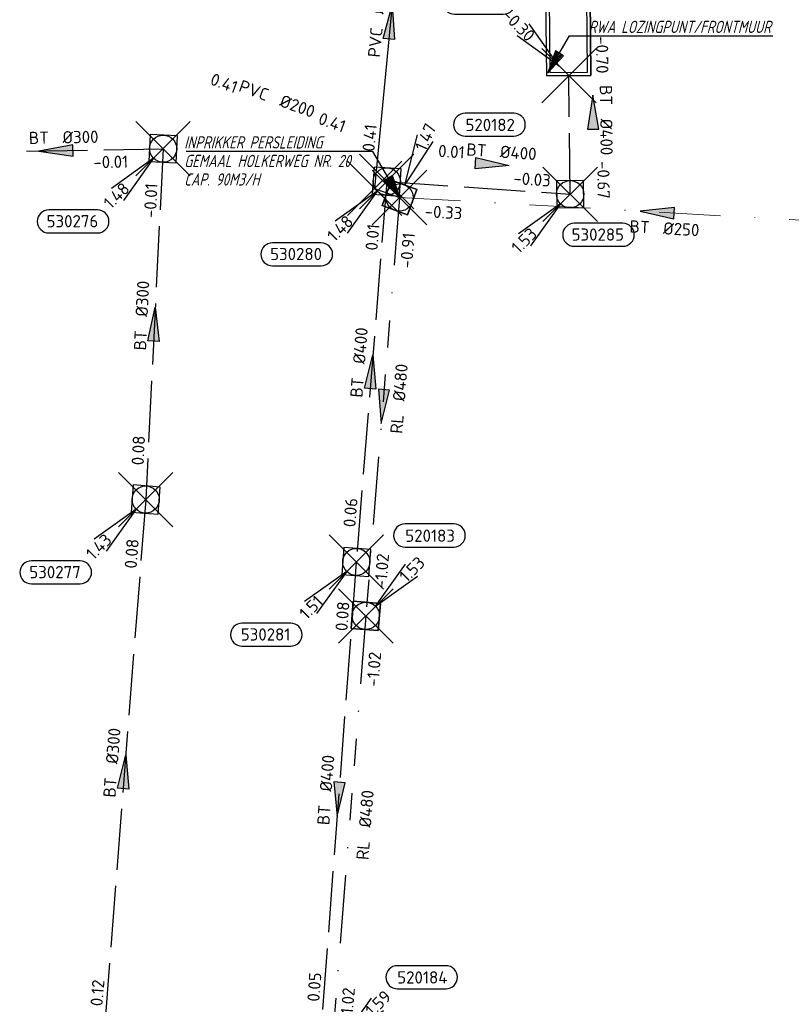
# Model space of a CAD drawing. Header units: metres. Extents: x 153343 to 157271, y 461673 to 467005.
# Tile 89 of 191: x 155220 to 155305, y 464836 to 464945. Entities that reach past the tile are written whole.
import ezdxf
from ezdxf.enums import TextEntityAlignment as Align
from ezdxf.lldxf.tags import DXFTag

# ---------------------------------------------------------------- set-up
doc = ezdxf.new("R2010")
doc.units = ezdxf.units.M
doc.header["$LTSCALE"] = 0.75
doc.header["$PDMODE"] = 3
doc.header["$PDSIZE"] = 3
for name, pattern in [('RI-HWA_BETON', [11.4, 9, -2.4]), ('RI-RELINEN', [38, 10, -4, 0, -4, 4, -4, 4, -4, 0, -4]), ('RI-VWA_BETON', [19, 9, -5, 0, -5])]:
    doc.linetypes.add(name, pattern=pattern)
doc.layers.get('0').update_dxf_attribs({"lineweight": 25})
doc.layers.get('defpoints').update_dxf_attribs({"lineweight": 25})
for name, color, linetype in [('B-OI-RI-AANPIJLING', 1, 'Continuous'), ('B-OI-RI-HWA_PUTNUMMER-S @ 0.75', 151, 'Continuous'), ('B-OI-RI-HWA_TRANSPORTLEIDING_BETON_300-G', 151, 'RI-HWA_BETON'), ('B-OI-RI-HWA_TRANSPORTLEIDING_BETON_400-G', 151, 'RI-HWA_BETON'), ('B-OI-RI-PERSLEIDING_TRANSPORTLEIDING_PVC_200-G', 210, 'RI-PERS'), ('B-OI-RI-VWA_PUTNUMMER-S @ 0.75', 33, 'Continuous'), ('B-OI-RI-VWA_TRANSPORTLEIDING_B+RELINED_480-G', 33, 'RI-RELINEN'), ('fictief knooppunt', 7, 'Continuous')]:
    doc.layers.add(name, color=color, linetype=linetype)
for name, color, linetype, lineweight in [('B-OI-RI-HWA_RIOOLPUT_INSPECTIEPUT-S', 151, 'Continuous', 25), ('B-OI-RI-HWA_STROOMRICHTING-S @ 0.75', 151, 'Continuous', 25), ('B-OI-RI-HWA_UITSTROOMBAK-S @ 0.75', 151, 'Continuous', 25), ('B-OI-RI-VWA_RIOOLPUT_INSPECTIEPUT_BETON-S', 33, 'Continuous', 25), ('B-OI-RI-VWA_STROOMRICHTING-S @ 0.75', 33, 'Continuous', 25), ('B-OI-RI-VWA_TRANSPORTLEIDING_BETON_250-G', 33, 'RI-VWA_BETON', 18), ('N-OI-RI-BIJZONDERDERHEDEN-T18', 134, 'Continuous', 18)]:
    doc.layers.add(name, color=color, linetype=linetype, lineweight=lineweight)
doc.layers.add('inspectieput', color=7, linetype='Continuous', plot=False)
doc.layers.add('rwa lozingpunt_frontmuur', color=7, linetype='Continuous', plot=False)
doc.styles.add('NLCS-ISO', font='isocpeur.ttf')
doc.styles.add('NLCS-ISO-M750-T18_CURSIEF', font='NLCS-ISO.ttf', dxfattribs={"oblique": 15, "height": 1.35})
doc.styles.get("Standard").update_dxf_attribs({"font": 'txt.shx'})
tags = doc.linetypes.add('RI-PERS', pattern='A,7,-2,["P",Standard,S=1.8,R=0,X=-0.5,Y=-0.9],-2,7,-2,[102,NLCS.SHX,S=1,R=180,X=0,Y=0],-2', length=22).pattern_tags.tags
tags[6] = DXFTag(74, 10)

# ---------------------------------------------------------------- blocks, each defined once
blk = doc.blocks.new('*U35')
at = {"ltscale": 0.1, "style": 'NLCS-ISO'}
for tag, p in [('BOBL', (-5.66, 0)), ('MAT', (-1, 0.5))]:
    blk.add_attdef(tag, text='', height=1.8, dxfattribs=at).set_placement(p, align=Align.BOTTOM_RIGHT)
for tag, p in [('DIA', (1, 0.5)), ('BOBR', (7.22, 0))]:
    blk.add_attdef(tag, text='', height=1.8, dxfattribs=at).set_placement(p, align=Align.BOTTOM_LEFT)
at = {"layer": 'defpoints', "ltscale": 0.1, "style": 'NLCS-ISO', "flags": 1}
blk.add_attdef('JVA', text='', height=1.8, dxfattribs=at).set_placement((0, -1), align=Align.TOP_CENTER)
blk = doc.blocks.new('*U1713')
at = {"ltscale": 0.1}
blk.add_hatch(color=256, dxfattribs=at).paths.add_polyline_path([(2.5, 0), (-2.5, -0.83), (-2.5, 0.83)])
at = {"ltscale": 0.1, "flags": 128}
blk.add_lwpolyline([(2.5, 0), (-2.5, -0.83), (-2.5, 0.83)], close=True, dxfattribs=at)
at = {"ltscale": 0.1, "style": 'NLCS-ISO'}
for tag, p in [('BOBL', (-15.24, 0)), ('MAT', (-1, 0.5))]:
    blk.add_attdef(tag, text='', height=1.8, dxfattribs=at).set_placement(p, align=Align.BOTTOM_RIGHT)
for tag, p in [('DIA', (1, 0.5)), ('BOBR', (14.29, 0))]:
    blk.add_attdef(tag, text='', height=1.8, dxfattribs=at).set_placement(p, align=Align.BOTTOM_LEFT)
at = {"layer": 'defpoints', "ltscale": 0.1, "style": 'NLCS-ISO', "flags": 1}
blk.add_attdef('JVA', text='', height=1.8, dxfattribs=at).set_placement((0, -1), align=Align.TOP_CENTER)
blk = doc.blocks.new('*U80')
at = {"ltscale": 0.1}
blk.add_hatch(color=256, dxfattribs=at).paths.add_polyline_path([(-2.5, 0), (2.5, -0.83), (2.5, 0.83)])
at = {"ltscale": 0.1, "flags": 128}
blk.add_lwpolyline([(-2.5, 0), (2.5, -0.83), (2.5, 0.83)], close=True, dxfattribs=at)
at = {"ltscale": 0.1, "style": 'NLCS-ISO'}
for tag, p in [('BOBL', (-5.66, 0)), ('MAT', (-1, 0.5))]:
    blk.add_attdef(tag, text='', height=1.8, dxfattribs=at).set_placement(p, align=Align.BOTTOM_RIGHT)
for tag, p in [('DIA', (1, 0.5)), ('BOBR', (7.22, 0))]:
    blk.add_attdef(tag, text='', height=1.8, dxfattribs=at).set_placement(p, align=Align.BOTTOM_LEFT)
at = {"layer": 'defpoints', "ltscale": 0.1, "style": 'NLCS-ISO', "flags": 1}
blk.add_attdef('JVA', text='', height=1.8, dxfattribs=at).set_placement((0, -1), align=Align.TOP_CENTER)
blk = doc.blocks.new('*U1567')
at = {"ltscale": 0.1}
blk.add_hatch(color=256, dxfattribs=at).paths.add_polyline_path([(-2.5, 0), (2.5, -0.83), (2.5, 0.83)])
at = {"ltscale": 0.1, "flags": 128}
blk.add_lwpolyline([(-2.5, 0), (2.5, -0.83), (2.5, 0.83)], close=True, dxfattribs=at)
at = {"ltscale": 0.1, "style": 'NLCS-ISO'}
for tag, p in [('BOBL', (-25.65, 0)), ('MAT', (-1, 0.5))]:
    blk.add_attdef(tag, text='', height=1.8, dxfattribs=at).set_placement(p, align=Align.BOTTOM_RIGHT)
for tag, p in [('DIA', (1, 0.5)), ('BOBR', (24.7, -0.01))]:
    blk.add_attdef(tag, text='', height=1.8, dxfattribs=at).set_placement(p, align=Align.BOTTOM_LEFT)
at = {"layer": 'defpoints', "ltscale": 0.1, "style": 'NLCS-ISO', "flags": 1}
blk.add_attdef('JVA', text='', height=1.8, dxfattribs=at).set_placement((0, -1), align=Align.TOP_CENTER)
blk = doc.blocks.new('*U1568')
at = {"ltscale": 0.1}
blk.add_hatch(color=256, dxfattribs=at).paths.add_polyline_path([(2.5, 0), (-2.5, -0.83), (-2.5, 0.83)])
at = {"ltscale": 0.1, "flags": 128}
blk.add_lwpolyline([(2.5, 0), (-2.5, -0.83), (-2.5, 0.83)], close=True, dxfattribs=at)
at = {"ltscale": 0.1, "style": 'NLCS-ISO'}
for tag, p in [('BOBL', (-4.18, 0)), ('MAT', (-1, 0.5))]:
    blk.add_attdef(tag, text='', height=1.8, dxfattribs=at).set_placement(p, align=Align.BOTTOM_RIGHT)
for tag, p in [('DIA', (1, 0.5)), ('BOBR', (3.24, -3.24))]:
    blk.add_attdef(tag, text='', height=1.8, dxfattribs=at).set_placement(p, align=Align.BOTTOM_LEFT)
at = {"layer": 'defpoints', "ltscale": 0.1, "style": 'NLCS-ISO', "flags": 1}
blk.add_attdef('JVA', text='', height=1.8, dxfattribs=at).set_placement((0, -1), align=Align.TOP_CENTER)
blk = doc.blocks.new('*U1562')
at = {"ltscale": 0.1}
blk.add_hatch(color=256, dxfattribs=at).paths.add_polyline_path([(2.5, 0), (-2.5, -0.83), (-2.5, 0.83)])
at = {"ltscale": 0.1, "flags": 128}
blk.add_lwpolyline([(2.5, 0), (-2.5, -0.83), (-2.5, 0.83)], close=True, dxfattribs=at)
at = {"ltscale": 0.1, "style": 'NLCS-ISO'}
for tag, p in [('BOBL', (-18.73, 0)), ('MAT', (-1, 0.5))]:
    blk.add_attdef(tag, text='', height=1.8, dxfattribs=at).set_placement(p, align=Align.BOTTOM_RIGHT)
for tag, p in [('DIA', (1, 0.5)), ('BOBR', (17.78, 0))]:
    blk.add_attdef(tag, text='', height=1.8, dxfattribs=at).set_placement(p, align=Align.BOTTOM_LEFT)
at = {"layer": 'defpoints', "ltscale": 0.1, "style": 'NLCS-ISO', "flags": 1}
blk.add_attdef('JVA', text='', height=1.8, dxfattribs=at).set_placement((0, -1), align=Align.TOP_CENTER)
blk = doc.blocks.new('*U1560')
at = {"ltscale": 0.1}
blk.add_hatch(color=256, dxfattribs=at).paths.add_polyline_path([(2.5, 0), (-2.5, -0.83), (-2.5, 0.83)])
at = {"ltscale": 0.1, "flags": 128}
blk.add_lwpolyline([(2.5, 0), (-2.5, -0.83), (-2.5, 0.83)], close=True, dxfattribs=at)
at = {"ltscale": 0.1, "style": 'NLCS-ISO'}
for tag, p in [('BOBL', (-30.8, 0)), ('MAT', (-1, 0.5))]:
    blk.add_attdef(tag, text='', height=1.8, dxfattribs=at).set_placement(p, align=Align.BOTTOM_RIGHT)
for tag, p in [('DIA', (1, 0.5)), ('BOBR', (29.86, -0.01))]:
    blk.add_attdef(tag, text='', height=1.8, dxfattribs=at).set_placement(p, align=Align.BOTTOM_LEFT)
at = {"layer": 'defpoints', "ltscale": 0.1, "style": 'NLCS-ISO', "flags": 1}
blk.add_attdef('JVA', text='', height=1.8, dxfattribs=at).set_placement((0, -1), align=Align.TOP_CENTER)
blk = doc.blocks.new('*U1544')
at = {"ltscale": 0.1}
blk.add_hatch(color=256, dxfattribs=at).paths.add_polyline_path([(2.5, 0), (-2.5, -0.83), (-2.5, 0.83)])
at = {"ltscale": 0.1, "flags": 128}
blk.add_lwpolyline([(2.5, 0), (-2.5, -0.83), (-2.5, 0.83)], close=True, dxfattribs=at)
at = {"ltscale": 0.1, "style": 'NLCS-ISO'}
for tag, p in [('BOBL', (-16.49, 0)), ('MAT', (-1, 0.5))]:
    blk.add_attdef(tag, text='', height=1.8, dxfattribs=at).set_placement(p, align=Align.BOTTOM_RIGHT)
for tag, p in [('DIA', (1, 0.5)), ('BOBR', (15.55, 0))]:
    blk.add_attdef(tag, text='', height=1.8, dxfattribs=at).set_placement(p, align=Align.BOTTOM_LEFT)
at = {"layer": 'defpoints', "ltscale": 0.1, "style": 'NLCS-ISO', "flags": 1}
blk.add_attdef('JVA', text='', height=1.8, dxfattribs=at).set_placement((0, -1), align=Align.TOP_CENTER)
blk = doc.blocks.new('*U1556')
at = {"ltscale": 0.1}
blk.add_hatch(color=256, dxfattribs=at).paths.add_polyline_path([(-2.5, 0), (2.5, -0.83), (2.5, 0.83)])
at = {"ltscale": 0.1, "flags": 128}
blk.add_lwpolyline([(-2.5, 0), (2.5, -0.83), (2.5, 0.83)], close=True, dxfattribs=at)
at = {"ltscale": 0.1, "style": 'NLCS-ISO'}
for tag, p in [('BOBL', (-6.42, 0)), ('MAT', (-1, 0.5))]:
    blk.add_attdef(tag, text='', height=1.8, dxfattribs=at).set_placement(p, align=Align.BOTTOM_RIGHT)
for tag, p in [('DIA', (1, 0.5)), ('BOBR', (5.47, -3.24))]:
    blk.add_attdef(tag, text='', height=1.8, dxfattribs=at).set_placement(p, align=Align.BOTTOM_LEFT)
at = {"layer": 'defpoints', "ltscale": 0.1, "style": 'NLCS-ISO', "flags": 1}
blk.add_attdef('JVA', text='', height=1.8, dxfattribs=at).set_placement((0, -1), align=Align.TOP_CENTER)
blk = doc.blocks.new('*U1296')
at = {"ltscale": 0.1, "style": 'NLCS-ISO'}
for tag, p in [('BOBL', (-22.68, -3.24)), ('MAT', (-1, -3.74))]:
    blk.add_attdef(tag, text='', height=1.8, dxfattribs=at).set_placement(p, align=Align.BOTTOM_RIGHT)
for tag, p in [('DIA', (1, -3.74)), ('BOBR', (21.73, -3.23))]:
    blk.add_attdef(tag, text='', height=1.8, dxfattribs=at).set_placement(p, align=Align.BOTTOM_LEFT)
at = {"layer": 'defpoints', "ltscale": 0.1, "style": 'NLCS-ISO', "flags": 1}
blk.add_attdef('JVA', text='', height=1.8, dxfattribs=at).set_placement((0, -1), align=Align.TOP_CENTER)
blk = doc.blocks.new('*U1297')
at = {"ltscale": 0.1}
blk.add_hatch(color=256, dxfattribs=at).paths.add_polyline_path([(-2.5, 0), (2.5, -0.83), (2.5, 0.83)])
at = {"ltscale": 0.1, "flags": 128}
blk.add_lwpolyline([(-2.5, 0), (2.5, -0.83), (2.5, 0.83)], close=True, dxfattribs=at)
at = {"ltscale": 0.1, "style": 'NLCS-ISO'}
for tag, p in [('BOBL', (-28.62, -3.24)), ('MAT', (-1, -3.74))]:
    blk.add_attdef(tag, text='', height=1.8, dxfattribs=at).set_placement(p, align=Align.BOTTOM_RIGHT)
for tag, p in [('DIA', (1, -3.74)), ('BOBR', (27.68, -3.23))]:
    blk.add_attdef(tag, text='', height=1.8, dxfattribs=at).set_placement(p, align=Align.BOTTOM_LEFT)
at = {"layer": 'defpoints', "ltscale": 0.1, "style": 'NLCS-ISO', "flags": 1}
blk.add_attdef('JVA', text='', height=1.8, dxfattribs=at).set_placement((0, -1), align=Align.TOP_CENTER)
blk = doc.blocks.new('*U1292')
at = {"ltscale": 0.1}
blk.add_hatch(color=256, dxfattribs=at).paths.add_polyline_path([(-2.5, 0), (2.5, -0.83), (2.5, 0.83)])
at = {"ltscale": 0.1, "flags": 128}
blk.add_lwpolyline([(-2.5, 0), (2.5, -0.83), (2.5, 0.83)], close=True, dxfattribs=at)
at = {"ltscale": 0.1, "style": 'NLCS-ISO'}
for tag, p in [('BOBL', (-21.53, -3.24)), ('MAT', (-1, -3.74))]:
    blk.add_attdef(tag, text='', height=1.8, dxfattribs=at).set_placement(p, align=Align.BOTTOM_RIGHT)
for tag, p in [('DIA', (1, -3.74)), ('BOBR', (20.58, -3.23))]:
    blk.add_attdef(tag, text='', height=1.8, dxfattribs=at).set_placement(p, align=Align.BOTTOM_LEFT)
at = {"layer": 'defpoints', "ltscale": 0.1, "style": 'NLCS-ISO', "flags": 1}
blk.add_attdef('JVA', text='', height=1.8, dxfattribs=at).set_placement((0, -1), align=Align.TOP_CENTER)
blk = doc.blocks.new('SRI-UITSTROOMBAK-SO')
at = {"color": 7}
for p, q in [((-3.25, 11.56), (3.25, 11.56)), ((-3.25, 0), (-3.25, 11.56)), ((-2.75, 0.5), (-2.75, 11.56)), ((2.75, 0.5), (2.75, 11.56)), ((3.25, 0), (3.25, 11.56)), ((-3.25, 0), (3.25, 0)), ((-2.75, 0.5), (2.75, 0.5))]:
    blk.add_line(p, q, dxfattribs=at)
at = {"flags": 128}
blk.add_lwpolyline([(-3.25, 11.56), (3.25, 11.56), (3.25, 0), (-3.25, 0)], close=True, dxfattribs=at)
blk = doc.blocks.new('*U255')
for q in [(-5.83, 7.6), (-7.6, 5.83)]:
    blk.add_line((-1.41, 1.41), q)
blk.add_lwpolyline([(-16.81, 12.39), (-9.65, 12.39, -1), (-9.65, 9.01), (-16.81, 9.01, -1)], format="xyb", close=True)
at = {"ltscale": 0.1, "style": 'NLCS-ISO'}
blk.add_attdef('PUTNR', text='', height=1.8, dxfattribs=at).set_placement((-13.33, 10.67), align=Align.MIDDLE_CENTER)
blk.add_attdef('PUTHGT', text='', height=1.8, rotation=315, dxfattribs=at).set_placement((-8.44, 8.48), align=Align.MIDDLE_LEFT)
blk = doc.blocks.new('B-SRI-PUT_HWA-SO')
at = {"lineweight": -3, "flags": 128}
blk.add_lwpolyline([(-2, -2), (2, -2), (2, 2), (-2, 2)], close=True, dxfattribs=at)
at = {"lineweight": -3}
blk.add_circle((0, 0), 2, dxfattribs=at)
blk = doc.blocks.new('*U852')
for q in [(-7.6, -5.83), (-5.83, -7.6)]:
    blk.add_line((-1.41, -1.41), q)
blk.add_lwpolyline([(0.59, -7.66), (7.75, -7.66, 1), (7.75, -4.28), (0.59, -4.28, 1)], format="xyb", close=True)
at = {"ltscale": 0.1, "style": 'NLCS-ISO'}
blk.add_attdef('PUTHGT', text='', height=1.8, rotation=45, dxfattribs=at).set_placement((-8.44, -8.48), align=Align.MIDDLE_LEFT)
blk.add_attdef('PUTNR', text='', height=1.8, dxfattribs=at).set_placement((4.07, -4.14), align=Align.MIDDLE_CENTER)
blk = doc.blocks.new('*U241')
for q in [(-7.6, -5.83), (-5.83, -7.6)]:
    blk.add_line((-1.41, -1.41), q)
blk.add_lwpolyline([(-16.81, -12.39), (-9.65, -12.39, 1), (-9.65, -9.01), (-16.81, -9.01, 1)], format="xyb", close=True)
at = {"ltscale": 0.1, "style": 'NLCS-ISO'}
blk.add_attdef('PUTHGT', text='', height=1.8, rotation=45, dxfattribs=at).set_placement((-8.44, -8.48), align=Align.MIDDLE_LEFT)
blk.add_attdef('PUTNR', text='', height=1.8, dxfattribs=at).set_placement((-13.33, -8.87), align=Align.MIDDLE_CENTER)
blk = doc.blocks.new('*U43')
for q in [(5.83, 7.6), (7.6, 5.83)]:
    blk.add_line((1.41, 1.41), q)
blk.add_lwpolyline([(16.81, 12.39), (9.65, 12.39, 1), (9.65, 9.01), (16.81, 9.01, 1)], format="xyb", close=True)
at = {"ltscale": 0.1, "style": 'NLCS-ISO'}
blk.add_attdef('PUTHGT', text='', height=1.8, rotation=45, dxfattribs=at).set_placement((5.39, 5.43), align=Align.MIDDLE_LEFT)
blk.add_attdef('PUTNR', text='', height=1.8, dxfattribs=at).set_placement((13.33, 10.67), align=Align.MIDDLE_CENTER)
blk = doc.blocks.new('*U694')
for q in [(5.83, 7.6), (7.6, 5.83)]:
    blk.add_line((1.41, 1.41), q)
blk.add_lwpolyline([(12.94, 13.52), (5.78, 13.52, 1), (5.78, 10.13), (12.94, 10.13, 1)], format="xyb", close=True)
at = {"ltscale": 0.1, "style": 'NLCS-ISO'}
blk.add_attdef('PUTHGT', text='', height=1.8, rotation=45, dxfattribs=at).set_placement((5.39, 5.43), align=Align.MIDDLE_LEFT)
blk.add_attdef('PUTNR', text='', height=1.8, dxfattribs=at).set_placement((9.46, 11.79), align=Align.MIDDLE_CENTER)
blk = doc.blocks.new('*U679')
for q in [(2.66, 9.21), (4.95, 8.21)]:
    blk.add_line((0.8, 1.83), q)
blk.add_lwpolyline([(16.81, 12.39), (9.65, 12.39, 1), (9.65, 9.01), (16.81, 9.01, 1)], format="xyb", close=True)
at = {"ltscale": 0.1, "style": 'NLCS-ISO'}
blk.add_attdef('PUTHGT', text='', height=1.8, rotation=66.4133, dxfattribs=at).set_placement((3.03, 7.02), align=Align.MIDDLE_LEFT)
blk.add_attdef('PUTNR', text='', height=1.8, dxfattribs=at).set_placement((13.33, 10.67), align=Align.MIDDLE_CENTER)
blk = doc.blocks.new('B-SRI-PUT_VWA-SO')
at = {"flags": 128}
blk.add_lwpolyline([(-2, 2), (2, 2), (2, -2), (-2, -2)], close=True, dxfattribs=at)
at = {"lineweight": -3, "flags": 128}
blk.add_lwpolyline([(2, -2), (2, 2), (-2, 2), (-2, -2)], close=True, dxfattribs=at)
at = {"lineweight": -3}
blk.add_circle((0, 0), 2, dxfattribs=at)

msp = doc.modelspace()

# ---------------------------------------------------------------- linework, layer by layer
at = {"layer": 'B-OI-RI-AANPIJLING', "transparency": 33554610, "flags": 128}
for points in [[(155278.42, 464938.64), (155280.12, 464940.54), (155279.24, 464941.06), (155278.42, 464938.64), (155279.39, 464940.97), (155279.53, 464940.88), (155278.42, 464938.64), (155279.83, 464940.71), (155279.97, 464940.63), (155278.42, 464938.64), (155280.81, 464942.73), (155303.23, 464942.73)], [(155262.08, 464924.9), (155260.37, 464926.79), (155261.25, 464927.31), (155262.08, 464924.9), (155261.11, 464927.22), (155260.96, 464927.14), (155262.08, 464924.9), (155260.67, 464926.97), (155260.52, 464926.88), (155262.08, 464924.9), (155259.1, 464929.98), (155238.53, 464929.98)]]:
    msp.add_lwpolyline(points, dxfattribs=at)
at = {"layer": 'B-OI-RI-HWA_TRANSPORTLEIDING_BETON_300-G', "transparency": 33554610}
for p, q in [((155212.34, 464929.83), (155235.97, 464930.28)), ((155235.97, 464930.28), (155234.05, 464891.58)), ((155234.05, 464891.58), (155229.38, 464831.55))]:
    msp.add_line(p, q, dxfattribs=at)
at = {"layer": 'B-OI-RI-HWA_TRANSPORTLEIDING_BETON_400-G', "transparency": 33554610}
for p, q in [((155280.87, 464925.26), (155280.73, 464938.34)), ((155260.64, 464926.66), (155257.28, 464884.7)), ((155260.64, 464926.66), (155280.87, 464925.26)), ((155257.28, 464884.7), (155253.33, 464832.37))]:
    msp.add_line(p, q, dxfattribs=at)
at = {"layer": 'B-OI-RI-PERSLEIDING_TRANSPORTLEIDING_PVC_200-G', "transparency": 33554610}
for p, q in [((155262.8, 464962.6), (155259.3, 464925.9)), ((155259.3, 464925.9), (155262.05, 464924.9))]:
    msp.add_line(p, q, dxfattribs=at)
at = {"layer": 'B-OI-RI-VWA_TRANSPORTLEIDING_B+RELINED_480-G', "transparency": 33554610}
for p, q in [((155262.05, 464924.9), (155258.33, 464878.75)), ((155258.33, 464878.75), (155254.57, 464830.87))]:
    msp.add_line(p, q, dxfattribs=at)
at = {"layer": 'B-OI-RI-VWA_TRANSPORTLEIDING_BETON_250-G', "transparency": 33554610}
msp.add_line((155262.05, 464924.9), (155318.9, 464921.67), dxfattribs=at)
at = {"layer": 'fictief knooppunt', "color": 0, "transparency": 33554610}
msp.add_point((155259.3, 464925.9), dxfattribs=at)
at = {"layer": 'inspectieput', "color": 0, "transparency": 33554610}
for p in [(155235.97, 464930.28), (155260.64, 464926.66), (155262.05, 464924.9), (155262.05, 464924.9), (155280.87, 464925.26), (155234.05, 464891.58), (155257.28, 464884.7), (155258.33, 464878.75)]:
    msp.add_point(p, dxfattribs=at)
at = {"layer": 'rwa lozingpunt_frontmuur', "color": 0, "transparency": 33554610}
msp.add_point((155280.73, 464938.34), dxfattribs=at)

# ---------------------------------------------------------------- block references
at = {"layer": 'B-OI-RI-HWA_PUTNUMMER-S @ 0.75', "color": 0, "transparency": 33554610}
ref = msp.add_blockref('*U255', (155280.73, 464938.34), dxfattribs=dict(at, xscale=0.75, yscale=0.75, zscale=0.75))
ref.add_attrib('PUTNR', '530286', dxfattribs={"layer": '0', "ltscale": 0.1, "height": 1.35, "style": 'NLCS-ISO'}).set_placement((155270.73, 464946.34), align=Align.MIDDLE_CENTER)
ref.add_attrib('PUTHGT', '-0.30', dxfattribs={"layer": '0', "ltscale": 0.1, "height": 1.35, "rotation": 315, "style": 'NLCS-ISO'}).set_placement((155273.73, 464945.37), align=Align.MIDDLE_LEFT)
ref = msp.add_blockref('*U241', (155235.97, 464930.28), dxfattribs=dict(at, xscale=0.75, yscale=0.75, zscale=0.75))
ref.add_attrib('PUTNR', '530276', dxfattribs={"layer": '0', "ltscale": 0.1, "height": 1.35, "style": 'NLCS-ISO'}).set_placement((155225.97, 464922.28), align=Align.MIDDLE_CENTER)
ref.add_attrib('PUTHGT', '1.48', dxfattribs={"layer": '0', "ltscale": 0.1, "height": 1.35, "rotation": 45, "style": 'NLCS-ISO'}).set_placement((155229.73, 464924.01), align=Align.MIDDLE_LEFT)
ref = msp.add_blockref('*U241', (155260.64, 464926.66), dxfattribs=dict(at, xscale=0.75, yscale=0.75, zscale=0.75))
ref.add_attrib('PUTNR', '530280', dxfattribs={"layer": '0', "ltscale": 0.1, "height": 1.35, "style": 'NLCS-ISO'}).set_placement((155250.64, 464918.66), align=Align.MIDDLE_CENTER)
ref.add_attrib('PUTHGT', '1.48', dxfattribs={"layer": '0', "ltscale": 0.1, "height": 1.35, "rotation": 45, "style": 'NLCS-ISO'}).set_placement((155254.4, 464920.39), align=Align.MIDDLE_LEFT)
ref = msp.add_blockref('*U852', (155280.87, 464925.26), dxfattribs=dict(at, xscale=0.75, yscale=0.75, zscale=0.75))
ref.add_attrib('PUTNR', '530285', dxfattribs={"layer": '0', "ltscale": 0.1, "height": 1.35, "style": 'NLCS-ISO'}).set_placement((155283.92, 464920.81), align=Align.MIDDLE_CENTER)
ref.add_attrib('PUTHGT', '1.53', dxfattribs={"layer": '0', "ltscale": 0.1, "height": 1.35, "rotation": 45, "style": 'NLCS-ISO'}).set_placement((155274.73, 464919.09), align=Align.MIDDLE_LEFT)
ref = msp.add_blockref('*U241', (155234.05, 464891.58), dxfattribs=dict(at, xscale=0.75, yscale=0.75, zscale=0.75))
ref.add_attrib('PUTNR', '530277', dxfattribs={"layer": '0', "ltscale": 0.1, "height": 1.35, "style": 'NLCS-ISO'}).set_placement((155224.05, 464883.58), align=Align.MIDDLE_CENTER)
ref.add_attrib('PUTHGT', '1.43', dxfattribs={"layer": '0', "ltscale": 0.1, "height": 1.35, "rotation": 45, "style": 'NLCS-ISO'}).set_placement((155227.81, 464885.31), align=Align.MIDDLE_LEFT)
ref = msp.add_blockref('*U241', (155257.28, 464884.7), dxfattribs=dict(at, xscale=0.75, yscale=0.75, zscale=0.75))
ref.add_attrib('PUTNR', '530281', dxfattribs={"layer": '0', "ltscale": 0.1, "height": 1.35, "style": 'NLCS-ISO'}).set_placement((155247.28, 464876.7), align=Align.MIDDLE_CENTER)
ref.add_attrib('PUTHGT', '1.51', dxfattribs={"layer": '0', "ltscale": 0.1, "height": 1.35, "rotation": 45, "style": 'NLCS-ISO'}).set_placement((155251.33, 464878.72), align=Align.MIDDLE_LEFT)
at = {"layer": 'B-OI-RI-HWA_RIOOLPUT_INSPECTIEPUT-S', "transparency": 33554610}
for p, xscale, yscale, zscale, rotation in [((155235.97, 464930.28), 0.75, 0.75, 0.75, 267.1597474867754), ((155260.64, 464926.66), 0.7499999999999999, 0.7499999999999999, 0.7499999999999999, 356.0412059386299), ((155280.87, 464925.26), 0.75, 0.75, 0.75, 90.61323416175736), ((155234.05, 464891.58), 0.7500000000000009, 0.7500000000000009, 0.7500000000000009, 265.5516664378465), ((155257.28, 464884.7), 0.7499999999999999, 0.7499999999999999, 0.7499999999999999, 265.6833562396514)]:
    msp.add_blockref('B-SRI-PUT_HWA-SO', p, dxfattribs=dict(at, xscale=xscale, yscale=yscale, zscale=zscale, rotation=rotation))
at = {"layer": 'B-OI-RI-HWA_STROOMRICHTING-S @ 0.75', "color": 0, "transparency": 33554610}
for name, p, xscale, yscale, zscale, rotation, values in [('*U80', (155283.39, 464934.32), 0.75, 0.75, 0.75, 270.6132341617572, {'MAT': 'BT', 'DIA': '%%c400', 'BOBL': '-0.70', 'BOBR': '-0.67'}), ('*U1556', (155224.15, 464930.06), 0.75, 0.75, 0.75, 1.090985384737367, {'MAT': 'BT', 'DIA': '%%c300', 'BOBL': '-0.06', 'BOBR': '-0.01'}), ('*U1568', (155272.29, 464928.56), 0.7499999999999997, 0.7499999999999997, 0.7499999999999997, 356.0412059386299, {'MAT': 'BT', 'DIA': '%%c400', 'BOBL': '0.01', 'BOBR': '-0.03'}), ('*U1544', (155235.01, 464910.93), 0.75, 0.75, 0.75, 87.15974748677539, {'MAT': 'BT', 'DIA': '%%c300', 'BOBL': '0.08', 'BOBR': '-0.01'}), ('*U1562', (155258.96, 464905.68), 0.75, 0.75, 0.75, 85.42173699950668, {'MAT': 'BT', 'DIA': '%%c400', 'BOBL': '0.06', 'BOBR': '0.01'}), ('*U1560', (155231.71, 464861.57), 0.75, 0.75, 0.75, 85.55166643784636, {'MAT': 'BT', 'DIA': '%%c300', 'BOBL': '0.12', 'BOBR': '0.08'}), ('*U1567', (155255.3, 464858.53), 0.75, 0.75, 0.75, 85.6833562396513, {'MAT': 'BT', 'DIA': '%%c400', 'BOBL': '0.05', 'BOBR': '0.08'})]:
    msp.add_blockref(name, p, dxfattribs=dict(at, xscale=xscale, yscale=yscale, zscale=zscale, rotation=rotation)).add_auto_attribs(values)
at = {"layer": 'B-OI-RI-HWA_UITSTROOMBAK-S @ 0.75', "color": 0, "transparency": 33554610, "xscale": 0.75, "yscale": 0.75, "zscale": 0.75, "rotation": 0.6132341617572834}
msp.add_blockref('SRI-UITSTROOMBAK-SO', (155280.73, 464938.34), dxfattribs=at)
at = {"layer": 'B-OI-RI-VWA_PUTNUMMER-S @ 0.75', "color": 0, "transparency": 33554610, "xscale": 0.75, "yscale": 0.75, "zscale": 0.75}
for name, p, values in [('*U679', (155262.05, 464924.9), {'PUTNR': '520182', 'PUTHGT': '1.47'}), ('*U694', (155258.33, 464878.75), {'PUTNR': '520183', 'PUTHGT': '1.53'}), ('*U43', (155254.57, 464830.87), {'PUTNR': '520184', 'PUTHGT': '1.59'})]:
    msp.add_blockref(name, p, dxfattribs=at).add_auto_attribs(values)
at = {"layer": 'B-OI-RI-VWA_RIOOLPUT_INSPECTIEPUT_BETON-S', "transparency": 33554610}
for p, xscale, yscale, zscale, rotation in [((155262.05, 464924.9), 0.7499999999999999, 0.7499999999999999, 0.7499999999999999, 160.0168934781), ((155262.05, 464924.9), 0.7499999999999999, 0.7499999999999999, 0.7499999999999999, 160.0168934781), ((155258.33, 464878.75), 0.75, 0.75, 0.75, 265.5097971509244)]:
    msp.add_blockref('B-SRI-PUT_VWA-SO', p, dxfattribs=dict(at, xscale=xscale, yscale=yscale, zscale=zscale, rotation=rotation))
at = {"layer": 'B-OI-RI-VWA_STROOMRICHTING-S @ 0.75', "color": 0, "transparency": 33554610, "xscale": 0.75, "yscale": 0.75, "zscale": 0.75}
for name, p, rotation, values in [('*U1713', (155261.05, 464944.25), 84.55230063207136, {'MAT': 'PVC', 'DIA': '%%c200', 'BOBL': '0.41', 'BOBR': '0.28'}), ('*U35', (155247.74, 464934.53), 340.0168934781, {'MAT': 'PVC', 'DIA': '%%c200', 'BOBL': '0.41', 'BOBR': '0.41'}), ('*U1297', (155290.48, 464923.28), 356.7481685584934, {'MAT': 'BT', 'DIA': '%%c250', 'BOBL': '-0.33', 'BOBR': '-0.14'}), ('*U1292', (155260.19, 464901.83), 85.39153913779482, {'MAT': 'RL', 'DIA': '%%c480', 'BOBL': '-1.02', 'BOBR': '-0.91'}), ('*U1296', (155256.45, 464854.81), 85.50979715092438, {'MAT': 'RL', 'DIA': '%%c480', 'BOBL': '-1.02', 'BOBR': '-1.02'})]:
    msp.add_blockref(name, p, dxfattribs=dict(at, rotation=rotation)).add_auto_attribs(values)

# ---------------------------------------------------------------- texts
at = {"layer": 'N-OI-RI-BIJZONDERDERHEDEN-T18', "transparency": 33554610, "style": 'NLCS-ISO-M750-T18_CURSIEF', "oblique": 15, "width": 0.8}
for s, p in [('RWA LOZINGPUNT/FRONTMUUR', (155282.91, 464943.04)), ('INPRIKKER PERSLEIDING', (155238.3, 464930.3)), ('GEMAAL HOLKERWEG NR. 20', (155238.3, 464928.25)), ('CAP. 90M3/H', (155238.3, 464926.21))]:
    msp.add_text(s, height=1.35, dxfattribs=at).set_placement(p)

doc.saveas('drawing.dxf')
